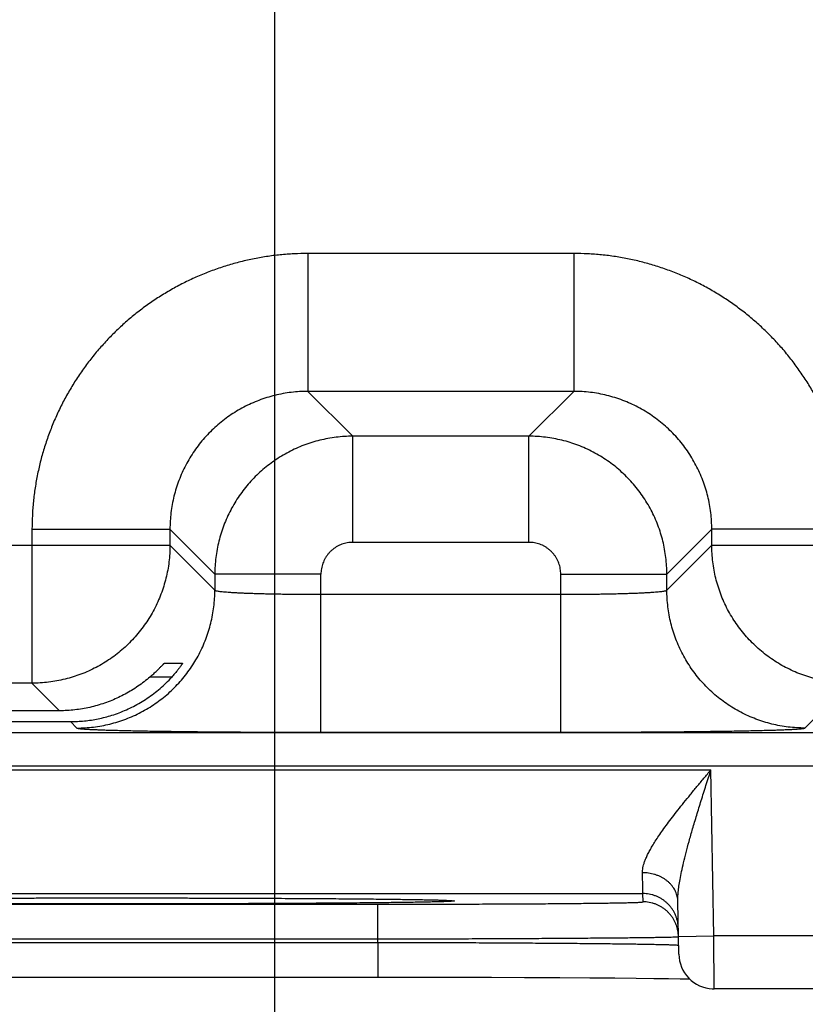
# Model space of a CAD drawing. Header units: inches. Extents: x 0 to 34, y 0 to 22.
# Tile 69 of 83: x 23.195 to 23.639, y 14.358 to 14.914. Entities that reach past the tile are written whole.
import ezdxf

# ---------------------------------------------------------------- set-up
doc = ezdxf.new("R2010")
doc.units = ezdxf.units.IN
doc.header["$LTSCALE"] = 1.87
doc.header["$MEASUREMENT"] = 0
doc.layers.get('0').update_dxf_attribs({"linetype": 'CONTINUOUS'})
doc.layers.add('DIMENSIONS', color=7, linetype='CONTINUOUS')
doc.styles.get("Standard").update_dxf_attribs({"font": 'txt', "width": 0.8})
doc.dimstyles.new('DIMSTYLE_1', dxfattribs={"dimtxt": 0.125, "dimasz": 0.18, "dimexe": 0.18, "dimexo": 0.0625, "dimgap": 0.09, "dimtad": 0, "dimtih": 1, "dimtoh": 1, "dimdec": 3, "dimzin": 4, "dimdsep": 46, "dimtxsty": 'STANDARD', "dimblk": '_FILLED', "dimblk1": '_FILLED', "dimblk2": '_FILLED', "dimcen": 0.09, "dimadec": 0, "dimazin": 0, "dimtp": 0.01, "dimtm": 0.01, "dimtfac": 1, "dimtdec": 3, "dimtofl": 0, "dimtmove": 0, "dimatfit": 3, "dimldrblk": '_FILLED', "dimfxl": 1, "dimtolj": 1, "dimtzin": 4, "dimarcsym": 0})

# ---------------------------------------------------------------- blocks, each defined once
blk = doc.blocks.new('_FILLED')
at = {"color": 0, "linetype": 'BYBLOCK'}
blk.add_solid([(0, 0), (-1, 0.1736), (-1, -0.1736)], dxfattribs=at)
blk = doc.blocks.new('*D6')
at = {"layer": 'DIMENSIONS', "color": 2, "linetype": 'CONTINUOUS'}
for p, q in [((22.40895, 15.18404), (22.40895, 12.74097)), ((23.33895, 15.18404), (23.33895, 12.74097)), ((22.40895, 12.86597), (22.04895, 12.86597)), ((23.33895, 12.86597), (23.9404, 12.86597))]:
    blk.add_line(p, q, dxfattribs=at)
at = {"layer": 'DIMENSIONS', "color": 2, "linetype": 'CONTINUOUS', "xscale": 0.18, "yscale": 0.18, "zscale": 0.18}
blk.add_blockref('_FILLED', (22.40895, 12.86597), dxfattribs=at)
at = {"layer": 'DIMENSIONS', "color": 2, "linetype": 'CONTINUOUS', "xscale": 0.18, "yscale": 0.18, "zscale": 0.18, "rotation": 180}
blk.add_blockref('_FILLED', (23.33895, 12.86597), dxfattribs=at)
at = {"layer": 'DIMENSIONS', "color": 2, "linetype": 'CONTINUOUS', "width": 0.8}
for s, p in [('[', (24.8279, 12.80347)), (']', (25.4279, 12.80347)), ('3x ', (24.0029, 12.80347)), ('.930', (24.3029, 12.80347)), ('23.62', (24.9279, 12.80347))]:
    blk.add_text(s, height=0.125, dxfattribs=at).set_placement(p)
blk = doc.blocks.new('*D7')
at = {"layer": 'DIMENSIONS', "color": 2, "linetype": 'CONTINUOUS'}
for p, q in [((23.40145, 15.24654), (24.87495, 15.24654)), ((24.74995, 15.24654), (24.74995, 14.80642)), ((24.74995, 14.3663), (24.74995, 14.80642)), ((24.74995, 14.80642), (24.74995, 14.14935)), ((24.03418, 14.3663), (24.87495, 14.3663)), ((24.74995, 14.14935), (24.98013, 14.14935))]:
    blk.add_line(p, q, dxfattribs=at)
at = {"layer": 'DIMENSIONS', "color": 2, "linetype": 'CONTINUOUS', "xscale": 0.18, "yscale": 0.18, "zscale": 0.18}
for p, rotation in [((24.74995, 15.24654), 90), ((24.74995, 14.3663), 270)]:
    blk.add_blockref('_FILLED', p, dxfattribs=dict(at, rotation=rotation))
at = {"layer": 'DIMENSIONS', "color": 2, "linetype": 'CONTINUOUS', "width": 0.8}
for s, p in [('[', (25.56763, 14.08685)), (']', (26.16763, 14.08685)), ('.880', (25.04263, 14.08685)), ('22.36', (25.66763, 14.08685))]:
    blk.add_text(s, height=0.125, dxfattribs=at).set_placement(p)
blk = doc.blocks.new('*D8')
at = {"layer": 'DIMENSIONS', "color": 2, "linetype": 'CONTINUOUS'}
for p, q in [((23.33895, 15.18404), (23.33895, 13.49097)), ((23.99995, 14.33486), (23.99995, 13.49097)), ((23.33895, 13.61597), (22.97895, 13.61597)), ((23.99995, 13.61597), (24.54003, 13.61597))]:
    blk.add_line(p, q, dxfattribs=at)
at = {"layer": 'DIMENSIONS', "color": 2, "linetype": 'CONTINUOUS', "xscale": 0.18, "yscale": 0.18, "zscale": 0.18}
blk.add_blockref('_FILLED', (23.33895, 13.61597), dxfattribs=at)
at = {"layer": 'DIMENSIONS', "color": 2, "linetype": 'CONTINUOUS', "xscale": 0.18, "yscale": 0.18, "zscale": 0.18, "rotation": 180}
blk.add_blockref('_FILLED', (23.99995, 13.61597), dxfattribs=at)
at = {"layer": 'DIMENSIONS', "color": 2, "linetype": 'CONTINUOUS', "width": 0.8}
for s, p in [('[', (25.12753, 13.55347)), (']', (25.72753, 13.55347)), ('.661', (24.60253, 13.55347)), ('16.79', (25.22753, 13.55347))]:
    blk.add_text(s, height=0.125, dxfattribs=at).set_placement(p)
blk = doc.blocks.new('*D9')
at = {"layer": 'DIMENSIONS', "color": 2, "linetype": 'CONTINUOUS'}
for p, q in [((23.47687, 16.40154), (25.62495, 16.40154)), ((25.49995, 16.40154), (25.49995, 15.64254)), ((25.49995, 14.3663), (25.49995, 15.39254)), ((24.04951, 14.3663), (25.62495, 14.3663))]:
    blk.add_line(p, q, dxfattribs=at)
at = {"layer": 'DIMENSIONS', "color": 2, "linetype": 'CONTINUOUS', "xscale": 0.18, "yscale": 0.18, "zscale": 0.18}
for p, rotation in [((25.49995, 16.40154), 90), ((25.49995, 14.3663), 270)]:
    blk.add_blockref('_FILLED', p, dxfattribs=dict(at, rotation=rotation))
at = {"layer": 'DIMENSIONS', "color": 2, "linetype": 'CONTINUOUS', "width": 0.8}
for s, p in [('[', (25.51245, 15.45504)), (']', (26.01245, 15.45504)), ('2.035', (24.88745, 15.45504)), ('51.7', (25.61245, 15.45504))]:
    blk.add_text(s, height=0.125, dxfattribs=at).set_placement(p)

msp = doc.modelspace()

# ---------------------------------------------------------------- linework, layer by layer
at = {"color": 7, "linetype": 'CONTINUOUS'}
for p, q in [((23.50811, 14.78217), (23.3578, 14.78217)), ((23.3578, 14.78217), (23.3578, 14.70418)), ((23.50811, 14.78217), (23.50811, 14.70418)), ((23.50811, 14.70418), (23.3578, 14.70418)), ((23.3578, 14.70418), (23.38317, 14.67881)), ((23.50811, 14.70418), (23.48274, 14.67881)), ((23.48274, 14.67881), (23.38317, 14.67881)), ((23.38317, 14.61882), (23.38317, 14.67881)), ((23.48274, 14.61882), (23.48274, 14.67881)), ((23.20182, 14.6262), (23.27981, 14.6262)), ((23.20182, 14.6262), (23.20182, 14.53918)), ((23.27981, 14.6262), (23.30518, 14.60083)), ((23.27981, 14.6262), (23.27981, 14.61717)), ((23.5861, 14.6262), (23.56073, 14.60083)), ((23.66409, 14.6262), (23.5861, 14.6262)), ((23.5861, 14.61717), (23.5861, 14.6262)), ((22.6561, 14.61717), (23.27981, 14.61717)), ((23.27981, 14.61717), (23.30518, 14.5918)), ((23.48274, 14.61882), (23.38317, 14.61882)), ((23.56073, 14.5918), (23.5861, 14.61717)), ((23.5861, 14.61717), (23.74581, 14.61717)), ((23.36517, 14.60083), (23.30518, 14.60083)), ((23.30518, 14.60083), (23.30518, 14.5918)), ((23.36517, 14.51145), (23.36517, 14.60083)), ((23.50074, 14.60083), (23.56073, 14.60083)), ((23.50074, 14.51145), (23.50074, 14.60083)), ((23.56073, 14.5918), (23.56073, 14.60083)), ((23.36517, 14.58944), (23.50074, 14.58944)), ((23.27656, 14.55041), (23.28686, 14.55041)), ((23.20182, 14.53918), (22.73409, 14.53918)), ((23.20182, 14.53918), (23.21742, 14.52358)), ((23.28088, 14.54267), (23.26851, 14.54267)), ((23.63872, 14.51381), (23.66409, 14.53918)), ((23.22354, 14.51747), (23.22719, 14.51381)), ((20.02527, 14.51137), (23.69564, 14.51137)), ((23.36517, 14.51145), (23.50074, 14.51145)), ((20.02527, 14.49237), (23.69564, 14.49237)), ((22.90828, 14.4902), (23.58563, 14.4902)), ((23.58727, 14.3963), (23.58563, 14.4902)), ((22.94672, 14.4202), (23.54719, 14.4202)), ((23.18791, 14.41767), (23.20942, 14.41771)), ((23.20942, 14.41771), (23.23398, 14.41774)), ((23.23398, 14.41774), (23.25368, 14.41775)), ((23.25368, 14.41775), (23.27444, 14.41773)), ((23.27444, 14.41773), (23.29953, 14.41768)), ((23.29953, 14.41768), (23.32177, 14.41762)), ((23.32177, 14.41762), (23.34142, 14.41753)), ((23.34142, 14.41753), (23.35855, 14.41744)), ((23.35855, 14.41744), (23.37327, 14.41734)), ((23.37327, 14.41734), (23.38862, 14.41721)), ((23.38862, 14.41721), (23.4011, 14.41708)), ((23.4011, 14.41708), (23.41124, 14.41695)), ((23.41124, 14.41695), (23.4194, 14.41682)), ((23.4194, 14.41682), (23.42584, 14.4167)), ((23.42584, 14.4167), (23.42986, 14.41661)), ((23.42986, 14.41661), (23.43294, 14.41652)), ((23.43294, 14.41652), (23.43468, 14.41646)), ((23.43468, 14.41646), (23.43601, 14.41641)), ((23.43601, 14.41641), (23.43672, 14.41638)), ((23.43672, 14.41638), (23.43729, 14.41635)), ((23.43729, 14.41635), (23.43774, 14.41633)), ((23.54727, 14.41552), (23.54719, 14.4202)), ((23.56744, 14.38595), (23.56693, 14.41571)), ((23.09659, 14.41421), (23.39732, 14.41421)), ((23.39732, 14.39456), (23.39732, 14.41421)), ((23.09659, 14.39456), (23.39732, 14.39456)), ((23.39735, 14.39263), (23.39732, 14.39456)), ((23.56727, 14.39595), (23.58727, 14.3963)), ((23.87097, 14.3963), (23.58727, 14.3963)), ((23.09655, 14.39263), (23.39735, 14.39263)), ((23.39735, 14.39263), (23.39735, 14.37298)), ((23.09655, 14.37298), (23.41667, 14.37297)), ((23.41667, 14.37297), (23.44056, 14.37294)), ((23.44056, 14.37294), (23.46163, 14.37288)), ((23.46163, 14.37288), (23.48017, 14.37282)), ((23.48017, 14.37282), (23.50018, 14.37272)), ((23.50018, 14.37272), (23.51711, 14.37261)), ((23.51711, 14.37261), (23.53138, 14.3725)), ((23.53138, 14.3725), (23.54337, 14.37238)), ((23.54337, 14.37238), (23.55337, 14.37227)), ((23.55337, 14.37227), (23.5616, 14.37216)), ((23.5616, 14.37216), (23.56826, 14.37205)), ((23.56826, 14.37205), (23.57355, 14.37194)), ((23.87097, 14.3663), (23.58744, 14.3663))]:
    msp.add_line(p, q, dxfattribs=at)
for points in [[(23.43774, 14.41633), (23.43807, 14.41631), (23.4382, 14.4163), (23.4383, 14.41629), (23.43837, 14.41628), (23.43842, 14.41628), (23.43842, 14.41628)], [(23.56744, 14.38595), (23.56757, 14.38408), (23.56786, 14.38223), (23.56833, 14.38041), (23.56896, 14.37865), (23.56976, 14.37695), (23.57072, 14.37534), (23.57182, 14.37382), (23.57306, 14.37241), (23.57442, 14.37112), (23.5759, 14.36997), (23.57748, 14.36896), (23.57915, 14.3681), (23.58089, 14.36741), (23.58269, 14.36688), (23.58454, 14.36652), (23.5864, 14.36633), (23.58744, 14.3663)]]:
    msp.add_lwpolyline(points, dxfattribs=at)
for points, knots in [([(23.3578, 14.78217), (23.35519, 14.78217), (23.34995, 14.78204), (23.34211, 14.78145), (23.33428, 14.78046), (23.3265, 14.77907), (23.31878, 14.77728), (23.31116, 14.77511), (23.30367, 14.77255), (23.29632, 14.76962), (23.28912, 14.76632), (23.28211, 14.76266), (23.27529, 14.75865), (23.26868, 14.75429), (23.2623, 14.74961), (23.25617, 14.74461), (23.2503, 14.73931), (23.2447, 14.73371), (23.2394, 14.72784), (23.23439, 14.72171), (23.22971, 14.71532), (23.22536, 14.70872), (23.22135, 14.7019), (23.21768, 14.69489), (23.21438, 14.68769), (23.21145, 14.68034), (23.20889, 14.67284), (23.20671, 14.66522), (23.20493, 14.65751), (23.20354, 14.64972), (23.20255, 14.64189), (23.20195, 14.63404), (23.20182, 14.62881), (23.20182, 14.6262)], [0, 0, 0, 0, 0.031979, 0.064086, 0.096291, 0.128566, 0.160883, 0.193216, 0.225536, 0.257829, 0.290105, 0.322378, 0.354659, 0.386949, 0.419243, 0.451534, 0.483821, 0.516107, 0.548394, 0.580687, 0.612982, 0.645273, 0.677553, 0.709824, 0.7421, 0.774397, 0.806726, 0.839071, 0.871402, 0.903689, 0.935904, 0.968018, 1, 1, 1, 1]), ([(23.66409, 14.6262), (23.66409, 14.62881), (23.66395, 14.63404), (23.66336, 14.64189), (23.66237, 14.64971), (23.66098, 14.6575), (23.6592, 14.66521), (23.65702, 14.67283), (23.65446, 14.68033), (23.65153, 14.68768), (23.64823, 14.69487), (23.64457, 14.70188), (23.64056, 14.7087), (23.63621, 14.71531), (23.63152, 14.72169), (23.62653, 14.72783), (23.62122, 14.7337), (23.61562, 14.73929), (23.60975, 14.7446), (23.60362, 14.7496), (23.59724, 14.75428), (23.59063, 14.75864), (23.58381, 14.76265), (23.5768, 14.76631), (23.56961, 14.76961), (23.56226, 14.77254), (23.55476, 14.7751), (23.54714, 14.77728), (23.53942, 14.77907), (23.53163, 14.78046), (23.5238, 14.78145), (23.51596, 14.78204), (23.51072, 14.78217), (23.50811, 14.78217)], [0, 0, 0, 0, 0.031979, 0.064086, 0.096291, 0.128566, 0.160883, 0.193216, 0.225536, 0.257829, 0.290105, 0.322378, 0.354659, 0.386949, 0.419243, 0.451534, 0.483821, 0.516107, 0.548394, 0.580687, 0.612982, 0.645273, 0.677553, 0.709824, 0.7421, 0.774397, 0.806726, 0.839071, 0.871402, 0.903689, 0.935904, 0.968018, 1, 1, 1, 1]), ([(23.3578, 14.70418), (23.35623, 14.70418), (23.35308, 14.70409), (23.34838, 14.70366), (23.34372, 14.70296), (23.3391, 14.70197), (23.33456, 14.7007), (23.3301, 14.69916), (23.32575, 14.69736), (23.32151, 14.69529), (23.31741, 14.69298), (23.31346, 14.69043), (23.30966, 14.68764), (23.30605, 14.68462), (23.30262, 14.6814), (23.29939, 14.67797), (23.29637, 14.67435), (23.29358, 14.67056), (23.29102, 14.6666), (23.2887, 14.66249), (23.28664, 14.65825), (23.28483, 14.65389), (23.2833, 14.64944), (23.28203, 14.64489), (23.28104, 14.64028), (23.28033, 14.63561), (23.2799, 14.63091), (23.27981, 14.62777), (23.27981, 14.6262)], [0, 0, 0, 0, 0.038497, 0.077002, 0.115502, 0.153996, 0.19248, 0.230953, 0.26941, 0.30785, 0.346268, 0.384669, 0.423062, 0.461457, 0.499861, 0.538279, 0.576713, 0.615163, 0.653624, 0.692091, 0.730564, 0.769041, 0.807523, 0.846009, 0.884498, 0.922993, 0.961494, 1, 1, 1, 1]), ([(23.5861, 14.6262), (23.5861, 14.62777), (23.586, 14.63091), (23.58558, 14.63561), (23.58487, 14.64028), (23.58388, 14.64489), (23.58261, 14.64944), (23.58108, 14.65389), (23.57927, 14.65825), (23.57721, 14.66248), (23.5749, 14.66659), (23.57234, 14.67054), (23.56955, 14.67433), (23.56654, 14.67795), (23.56331, 14.68137), (23.55988, 14.6846), (23.55627, 14.68762), (23.55247, 14.69041), (23.54851, 14.69297), (23.54441, 14.69529), (23.54017, 14.69736), (23.53581, 14.69916), (23.53135, 14.7007), (23.52681, 14.70197), (23.52219, 14.70296), (23.51753, 14.70366), (23.51283, 14.70409), (23.50968, 14.70418), (23.50811, 14.70418)], [0, 0, 0, 0, 0.038497, 0.077002, 0.115502, 0.153996, 0.19248, 0.230953, 0.26941, 0.30785, 0.346268, 0.384669, 0.423062, 0.461457, 0.499861, 0.538279, 0.576713, 0.615163, 0.653624, 0.692091, 0.730564, 0.769041, 0.807523, 0.846009, 0.884498, 0.922993, 0.961494, 1, 1, 1, 1]), ([(23.38317, 14.67881), (23.3816, 14.67881), (23.37846, 14.67872), (23.37376, 14.67829), (23.3691, 14.67758), (23.36449, 14.67659), (23.35994, 14.67532), (23.35549, 14.67378), (23.35114, 14.67198), (23.3469, 14.66991), (23.3428, 14.6676), (23.33885, 14.66504), (23.33506, 14.66225), (23.33144, 14.65924), (23.32801, 14.65602), (23.32478, 14.65259), (23.32176, 14.64897), (23.31897, 14.64517), (23.31641, 14.64122), (23.31409, 14.63711), (23.31202, 14.63287), (23.31022, 14.62851), (23.30868, 14.62406), (23.30741, 14.61951), (23.30642, 14.6149), (23.3057, 14.61024), (23.30528, 14.60554), (23.30518, 14.6024), (23.30518, 14.60083)], [0, 0, 0, 0, 0.038467, 0.07695, 0.115437, 0.153919, 0.192395, 0.230861, 0.269314, 0.307752, 0.346177, 0.384588, 0.422991, 0.461394, 0.499807, 0.538238, 0.576686, 0.615147, 0.653618, 0.692097, 0.730582, 0.76907, 0.807559, 0.846048, 0.884537, 0.923027, 0.961517, 1, 1, 1, 1]), ([(23.56073, 14.60083), (23.56073, 14.6024), (23.56063, 14.60554), (23.56021, 14.61024), (23.55949, 14.6149), (23.5585, 14.61951), (23.55724, 14.62405), (23.5557, 14.62851), (23.55389, 14.63286), (23.55183, 14.63709), (23.54951, 14.64119), (23.54696, 14.64515), (23.54417, 14.64894), (23.54116, 14.65255), (23.53793, 14.65598), (23.5345, 14.65921), (23.53088, 14.66223), (23.52709, 14.66503), (23.52313, 14.66759), (23.51902, 14.66991), (23.51479, 14.67197), (23.51043, 14.67378), (23.50597, 14.67532), (23.50143, 14.67659), (23.49682, 14.67758), (23.49215, 14.67829), (23.48746, 14.67872), (23.48431, 14.67881), (23.48274, 14.67881)], [0, 0, 0, 0, 0.038467, 0.07695, 0.115437, 0.153919, 0.192395, 0.230861, 0.269314, 0.307752, 0.346177, 0.384588, 0.422991, 0.461394, 0.499807, 0.538238, 0.576686, 0.615147, 0.653618, 0.692097, 0.730582, 0.76907, 0.807559, 0.846048, 0.884537, 0.923027, 0.961517, 1, 1, 1, 1]), ([(23.27981, 14.61717), (23.27981, 14.6156), (23.27971, 14.61246), (23.27929, 14.60777), (23.27858, 14.60311), (23.27759, 14.5985), (23.27632, 14.59396), (23.27478, 14.5895), (23.27297, 14.58515), (23.27091, 14.58091), (23.26859, 14.5768), (23.26603, 14.57285), (23.26324, 14.56905), (23.26022, 14.56543), (23.25699, 14.562), (23.25356, 14.55877), (23.24994, 14.55575), (23.24614, 14.55295), (23.24218, 14.55039), (23.23807, 14.54808), (23.23384, 14.54602), (23.22948, 14.54421), (23.22503, 14.54267), (23.22049, 14.54141), (23.21588, 14.54042), (23.21122, 14.53971), (23.20653, 14.53928), (23.20339, 14.53918), (23.20182, 14.53918)], [0, 0, 0, 0, 0.038462, 0.076924, 0.115388, 0.153851, 0.192316, 0.230781, 0.269247, 0.307713, 0.346179, 0.384646, 0.423113, 0.46158, 0.500047, 0.538514, 0.576981, 0.615448, 0.653913, 0.692381, 0.730846, 0.76931, 0.807772, 0.846237, 0.884705, 0.923155, 0.961583, 1, 1, 1, 1]), ([(23.38317, 14.61882), (23.38265, 14.61882), (23.38161, 14.61878), (23.38006, 14.61858), (23.37852, 14.61824), (23.37702, 14.61777), (23.37556, 14.61716), (23.37417, 14.61644), (23.37284, 14.61559), (23.37159, 14.61463), (23.37043, 14.61357), (23.36936, 14.61241), (23.36841, 14.61116), (23.36756, 14.60983), (23.36683, 14.60844), (23.36623, 14.60698), (23.36576, 14.60548), (23.36542, 14.60394), (23.36522, 14.60239), (23.36517, 14.60134), (23.36517, 14.60083)], [0, 0, 0, 0, 0.055001, 0.110383, 0.166, 0.221714, 0.277394, 0.333007, 0.38861, 0.444244, 0.499901, 0.555564, 0.611212, 0.666826, 0.722451, 0.778158, 0.833908, 0.889563, 0.944976, 1, 1, 1, 1]), ([(23.50074, 14.60083), (23.50074, 14.60134), (23.50069, 14.60239), (23.50049, 14.60394), (23.50015, 14.60547), (23.49968, 14.60698), (23.49908, 14.60843), (23.49835, 14.60983), (23.49751, 14.61116), (23.49655, 14.61241), (23.49549, 14.61357), (23.49432, 14.61463), (23.49307, 14.61559), (23.49175, 14.61644), (23.49035, 14.61716), (23.48889, 14.61776), (23.48739, 14.61824), (23.48585, 14.61858), (23.4843, 14.61878), (23.48326, 14.61882), (23.48274, 14.61882)], [0, 0, 0, 0, 0.055001, 0.110383, 0.166, 0.221714, 0.277394, 0.333007, 0.38861, 0.444244, 0.499901, 0.555564, 0.611212, 0.666826, 0.722451, 0.778158, 0.833908, 0.889563, 0.944976, 1, 1, 1, 1]), ([(23.66409, 14.53918), (23.66252, 14.53918), (23.65938, 14.53928), (23.65468, 14.53971), (23.65002, 14.54042), (23.64541, 14.54141), (23.64087, 14.54268), (23.63642, 14.54421), (23.63206, 14.54602), (23.62782, 14.54808), (23.62372, 14.5504), (23.61976, 14.55296), (23.61596, 14.55576), (23.61234, 14.55877), (23.60891, 14.56201), (23.60568, 14.56544), (23.60266, 14.56906), (23.59987, 14.57286), (23.59731, 14.57681), (23.59499, 14.58092), (23.59293, 14.58516), (23.59113, 14.58951), (23.58959, 14.59397), (23.58832, 14.59851), (23.58733, 14.60312), (23.58662, 14.60778), (23.58619, 14.61247), (23.5861, 14.6156), (23.5861, 14.61717)], [0, 0, 0, 0, 0.038462, 0.076924, 0.115388, 0.153851, 0.192316, 0.230781, 0.269247, 0.307713, 0.346179, 0.384646, 0.423113, 0.46158, 0.500047, 0.538514, 0.576981, 0.615448, 0.653913, 0.692381, 0.730846, 0.76931, 0.807772, 0.846237, 0.884705, 0.923155, 0.961583, 1, 1, 1, 1]), ([(23.22719, 14.51381), (23.22876, 14.51382), (23.2319, 14.51391), (23.2366, 14.51434), (23.24126, 14.51505), (23.24586, 14.51604), (23.2504, 14.51731), (23.25486, 14.51884), (23.25921, 14.52065), (23.26345, 14.52271), (23.26756, 14.52503), (23.27151, 14.52759), (23.27531, 14.53038), (23.27893, 14.5334), (23.28236, 14.53663), (23.28559, 14.54006), (23.28861, 14.54368), (23.29141, 14.54748), (23.29397, 14.55144), (23.29628, 14.55554), (23.29835, 14.55978), (23.30015, 14.56414), (23.30169, 14.56859), (23.30296, 14.57313), (23.30395, 14.57774), (23.30466, 14.5824), (23.30508, 14.58709), (23.30518, 14.59023), (23.30518, 14.5918)], [0, 0, 0, 0, 0.038458, 0.076918, 0.115377, 0.153838, 0.192299, 0.23076, 0.269223, 0.307685, 0.346148, 0.384612, 0.423075, 0.461539, 0.500003, 0.538466, 0.57693, 0.615393, 0.653856, 0.692319, 0.730781, 0.769243, 0.807704, 0.846165, 0.884624, 0.923084, 0.961542, 1, 1, 1, 1]), ([(23.30518, 14.5918), (23.30521, 14.59173), (23.30545, 14.5916), (23.30589, 14.59146), (23.30659, 14.59132), (23.30753, 14.59117), (23.30871, 14.59103), (23.31012, 14.59088), (23.31177, 14.59074), (23.31364, 14.59061), (23.31573, 14.59048), (23.31802, 14.59035), (23.32051, 14.59023), (23.32318, 14.59012), (23.32604, 14.59002), (23.32905, 14.58992), (23.33222, 14.58983), (23.33553, 14.58975), (23.33895, 14.58968), (23.34249, 14.58961), (23.34613, 14.58956), (23.34984, 14.58951), (23.35362, 14.58948), (23.35744, 14.58945), (23.3613, 14.58944), (23.36388, 14.58944), (23.36517, 14.58944)], [0, 0, 0, 0, 0.00413, 0.01195, 0.023749, 0.039557, 0.05934, 0.083031, 0.110538, 0.14175, 0.176541, 0.214766, 0.256267, 0.300872, 0.348394, 0.398635, 0.451384, 0.506421, 0.563518, 0.622436, 0.68293, 0.744744, 0.80762, 0.871299, 0.935517, 1, 1, 1, 1]), ([(23.50074, 14.58944), (23.50203, 14.58944), (23.50461, 14.58944), (23.50847, 14.58945), (23.51229, 14.58948), (23.51607, 14.58951), (23.51978, 14.58956), (23.52342, 14.58961), (23.52695, 14.58968), (23.53038, 14.58975), (23.53369, 14.58983), (23.53686, 14.58992), (23.53987, 14.59002), (23.54272, 14.59012), (23.5454, 14.59023), (23.54789, 14.59035), (23.55018, 14.59048), (23.55227, 14.59061), (23.55414, 14.59074), (23.55579, 14.59088), (23.5572, 14.59103), (23.55838, 14.59117), (23.55932, 14.59132), (23.56002, 14.59146), (23.56046, 14.5916), (23.5607, 14.59173), (23.56073, 14.5918)], [0, 0, 0, 0, 0.064483, 0.128701, 0.19238, 0.255256, 0.31707, 0.377564, 0.436482, 0.493579, 0.548616, 0.601365, 0.651606, 0.699128, 0.743733, 0.785234, 0.823459, 0.85825, 0.889462, 0.916969, 0.94066, 0.960443, 0.976251, 0.98805, 0.99587, 1, 1, 1, 1]), ([(23.63872, 14.51381), (23.63715, 14.51382), (23.63401, 14.51391), (23.62931, 14.51434), (23.62465, 14.51505), (23.62005, 14.51604), (23.61551, 14.51731), (23.61105, 14.51884), (23.6067, 14.52065), (23.60246, 14.52271), (23.59835, 14.52503), (23.5944, 14.52759), (23.5906, 14.53038), (23.58698, 14.5334), (23.58355, 14.53663), (23.58031, 14.54006), (23.5773, 14.54368), (23.5745, 14.54748), (23.57194, 14.55144), (23.56963, 14.55554), (23.56756, 14.55978), (23.56576, 14.56414), (23.56422, 14.56859), (23.56295, 14.57313), (23.56196, 14.57774), (23.56125, 14.5824), (23.56083, 14.58709), (23.56073, 14.59023), (23.56073, 14.5918)], [0, 0, 0, 0, 0.038458, 0.076918, 0.115377, 0.153838, 0.192299, 0.23076, 0.269223, 0.307685, 0.346148, 0.384612, 0.423075, 0.461539, 0.500003, 0.538466, 0.57693, 0.615393, 0.653856, 0.692319, 0.730781, 0.769243, 0.807704, 0.846165, 0.884624, 0.923084, 0.961542, 1, 1, 1, 1]), ([(23.26851, 14.54267), (23.26888, 14.54299), (23.26958, 14.54361), (23.27059, 14.54452), (23.27152, 14.54539), (23.27237, 14.5462), (23.27314, 14.54696), (23.27382, 14.54764), (23.27441, 14.54824), (23.27493, 14.54877), (23.27536, 14.54922), (23.27572, 14.54959), (23.276, 14.54989), (23.27623, 14.55011), (23.27639, 14.55027), (23.27649, 14.55036), (23.27654, 14.55041), (23.27656, 14.55041)], [0, 0, 0, 0, 0.129156, 0.251572, 0.365918, 0.471753, 0.568027, 0.654065, 0.730037, 0.7957, 0.851303, 0.897496, 0.934446, 0.962591, 0.98264, 0.994937, 1, 1, 1, 1]), ([(23.28686, 14.55041), (23.28687, 14.55041), (23.28684, 14.55033), (23.2868, 14.55027), (23.28669, 14.55008), (23.28654, 14.54985), (23.28634, 14.54953), (23.28607, 14.54914), (23.28575, 14.54867), (23.28536, 14.54813), (23.2849, 14.54752), (23.28439, 14.54684), (23.2838, 14.54609), (23.28316, 14.54529), (23.28245, 14.54445), (23.28169, 14.54357), (23.28115, 14.54297), (23.28088, 14.54267)], [0, 0, 0, 0, 0.003267, 0.0145, 0.034464, 0.063369, 0.101625, 0.14975, 0.207832, 0.275643, 0.353538, 0.441362, 0.538195, 0.643006, 0.755725, 0.87523, 1, 1, 1, 1]), ([(23.24695, 14.52103), (23.24835, 14.52147), (23.25112, 14.52243), (23.25521, 14.52411), (23.25922, 14.52604), (23.26314, 14.52821), (23.26697, 14.53062), (23.27068, 14.53328), (23.27425, 14.53618), (23.27767, 14.5393), (23.27983, 14.54153), (23.28088, 14.54267)], [0, 0, 0, 0, 0.107696, 0.216126, 0.325393, 0.435538, 0.546676, 0.658739, 0.77174, 0.885511, 1, 1, 1, 1]), ([(23.26851, 14.54267), (23.26743, 14.54174), (23.26521, 14.53993), (23.26175, 14.53741), (23.25819, 14.53509), (23.25453, 14.53299), (23.25079, 14.5311), (23.24824, 14.52997), (23.24695, 14.52945)], [0, 0, 0, 0, 0.169498, 0.337871, 0.505137, 0.671262, 0.836237, 1, 1, 1, 1]), ([(23.24695, 14.52945), (23.2456, 14.5289), (23.24288, 14.52787), (23.23873, 14.52656), (23.23453, 14.52548), (23.23029, 14.52465), (23.22602, 14.52404), (23.22173, 14.52368), (23.21886, 14.52359), (23.21742, 14.52358)], [0, 0, 0, 0, 0.144497, 0.288137, 0.431028, 0.573541, 0.715677, 0.857808, 1, 1, 1, 1]), ([(23.21742, 14.52358), (23.21454, 14.52357), (23.20879, 14.52356), (23.20022, 14.52352), (23.19178, 14.52347), (23.18347, 14.52342), (23.17531, 14.52336), (23.16734, 14.5233), (23.15956, 14.52323), (23.152, 14.52315), (23.14467, 14.52306), (23.1376, 14.52297), (23.1308, 14.52287), (23.12429, 14.52277), (23.11809, 14.52266), (23.1122, 14.52254), (23.10665, 14.52242), (23.10145, 14.5223), (23.09661, 14.52217), (23.09214, 14.52204), (23.08806, 14.5219), (23.08437, 14.52177), (23.08109, 14.52162), (23.07821, 14.52148), (23.07576, 14.52133), (23.07372, 14.52119), (23.07216, 14.52105), (23.07092, 14.52089), (23.07033, 14.52078), (23.0698, 14.52063), (23.06982, 14.52055), (23.06982, 14.52054)], [0, 0, 0, 0, 0.058634, 0.116682, 0.173929, 0.230186, 0.28543, 0.339491, 0.39217, 0.44336, 0.493009, 0.540931, 0.58696, 0.631071, 0.673144, 0.713021, 0.750607, 0.785876, 0.818696, 0.848953, 0.876623, 0.901639, 0.923908, 0.943372, 0.960023, 0.973799, 0.984658, 0.992597, 0.99762, 0.999819, 1, 1, 1, 1]), ([(23.22354, 14.51747), (23.22486, 14.51747), (23.2275, 14.51753), (23.23145, 14.51782), (23.23537, 14.51832), (23.23927, 14.51901), (23.24314, 14.51991), (23.24569, 14.52064), (23.24695, 14.52103)], [0, 0, 0, 0, 0.166723, 0.3331, 0.499371, 0.665779, 0.832571, 1, 1, 1, 1]), ([(23.06982, 14.52054), (23.06984, 14.52049), (23.07012, 14.52028), (23.07069, 14.52026), (23.07175, 14.52005), (23.07321, 14.51993), (23.07511, 14.51978), (23.07743, 14.51963), (23.08018, 14.51949), (23.08334, 14.51935), (23.08691, 14.51921), (23.09088, 14.51907), (23.09523, 14.51894), (23.09996, 14.51881), (23.10505, 14.51868), (23.1105, 14.51856), (23.11629, 14.51845), (23.1224, 14.51833), (23.12882, 14.51823), (23.13554, 14.51813), (23.14253, 14.51804), (23.14978, 14.51795), (23.15727, 14.51787), (23.16498, 14.51779), (23.1729, 14.51772), (23.18101, 14.51766), (23.18927, 14.51761), (23.19768, 14.51756), (23.20621, 14.51752), (23.21484, 14.51749), (23.22063, 14.51748), (23.22354, 14.51747)], [0, 0, 0, 0, 0.001242, 0.00523, 0.012018, 0.02161, 0.033994, 0.049163, 0.067066, 0.087638, 0.11087, 0.1367, 0.165033, 0.195799, 0.228974, 0.264443, 0.302074, 0.34184, 0.383645, 0.427335, 0.472789, 0.519982, 0.568752, 0.618917, 0.670422, 0.723167, 0.776956, 0.831622, 0.887144, 0.94334, 1, 1, 1, 1]), ([(23.22719, 14.51381), (23.22727, 14.51374), (23.22762, 14.51367), (23.22828, 14.51354), (23.22933, 14.51343), (23.23072, 14.51331), (23.23249, 14.51319), (23.23462, 14.51307), (23.23709, 14.51296), (23.23991, 14.51284), (23.24307, 14.51273), (23.24655, 14.51262), (23.25035, 14.51252), (23.25446, 14.51242), (23.25887, 14.51232), (23.26356, 14.51223), (23.26853, 14.51214), (23.27376, 14.51205), (23.27923, 14.51197), (23.28494, 14.5119), (23.29085, 14.51183), (23.29697, 14.51176), (23.30327, 14.5117), (23.30974, 14.51165), (23.31636, 14.5116), (23.32312, 14.51156), (23.32999, 14.51153), (23.33695, 14.5115), (23.34397, 14.51148), (23.35103, 14.51146), (23.3581, 14.51145), (23.36282, 14.51145), (23.36517, 14.51145)], [0, 0, 0, 0, 0.002378, 0.007308, 0.014869, 0.025071, 0.037905, 0.053342, 0.071326, 0.09179, 0.114676, 0.139929, 0.167486, 0.197283, 0.229249, 0.263298, 0.29933, 0.337242, 0.376933, 0.418289, 0.46119, 0.505519, 0.55118, 0.598071, 0.646089, 0.6951, 0.744934, 0.795408, 0.846337, 0.897536, 0.94882, 1, 1, 1, 1]), ([(23.50074, 14.51145), (23.50309, 14.51145), (23.50781, 14.51145), (23.51488, 14.51146), (23.52194, 14.51148), (23.52896, 14.5115), (23.53592, 14.51153), (23.54279, 14.51156), (23.54955, 14.5116), (23.55617, 14.51165), (23.56264, 14.5117), (23.56894, 14.51176), (23.57505, 14.51183), (23.58097, 14.5119), (23.58668, 14.51197), (23.59215, 14.51205), (23.59738, 14.51214), (23.60235, 14.51223), (23.60704, 14.51232), (23.61145, 14.51242), (23.61556, 14.51252), (23.61936, 14.51262), (23.62284, 14.51273), (23.62599, 14.51284), (23.62881, 14.51296), (23.63129, 14.51307), (23.63342, 14.51319), (23.63518, 14.51331), (23.63658, 14.51343), (23.63763, 14.51354), (23.63829, 14.51367), (23.63864, 14.51374), (23.63872, 14.51381)], [0, 0, 0, 0, 0.051179, 0.102463, 0.153662, 0.204591, 0.255065, 0.304899, 0.353911, 0.401928, 0.44882, 0.494481, 0.53881, 0.58171, 0.623067, 0.662757, 0.70067, 0.736701, 0.77075, 0.802717, 0.832514, 0.860071, 0.885324, 0.90821, 0.928674, 0.946658, 0.962095, 0.974929, 0.985131, 0.992692, 0.997622, 1, 1, 1, 1]), ([(23.54693, 14.43199), (23.54692, 14.43244), (23.54696, 14.43339), (23.54717, 14.43487), (23.54756, 14.43648), (23.54812, 14.43825), (23.54889, 14.44019), (23.54986, 14.44231), (23.55107, 14.44463), (23.55252, 14.44717), (23.55423, 14.44994), (23.55622, 14.45295), (23.55849, 14.45622), (23.56105, 14.45973), (23.5639, 14.4635), (23.56702, 14.46752), (23.5704, 14.47175), (23.574, 14.47618), (23.57777, 14.48076), (23.58167, 14.48545), (23.5843, 14.48861), (23.58563, 14.4902)], [0, 0, 0, 0, 0.019066, 0.040044, 0.063374, 0.089482, 0.118784, 0.15167, 0.188545, 0.22979, 0.275745, 0.326718, 0.382918, 0.444486, 0.511387, 0.583456, 0.660294, 0.741312, 0.825601, 0.91216, 1, 1, 1, 1]), ([(23.56693, 14.41571), (23.56691, 14.41654), (23.56694, 14.41833), (23.56715, 14.42123), (23.56755, 14.42457), (23.56817, 14.42842), (23.56903, 14.43285), (23.57017, 14.43789), (23.57159, 14.44359), (23.57331, 14.44997), (23.57533, 14.45703), (23.57763, 14.4647), (23.58015, 14.47288), (23.58285, 14.48144), (23.58469, 14.48725), (23.58563, 14.49019)], [0, 0, 0, 0, 0.032329, 0.069712, 0.113095, 0.163458, 0.221678, 0.288549, 0.364735, 0.450607, 0.546083, 0.650496, 0.762483, 0.879821, 1, 1, 1, 1]), ([(23.54719, 14.4202), (23.54719, 14.42025), (23.54719, 14.42043), (23.54718, 14.42082), (23.54717, 14.42144), (23.54715, 14.42229), (23.54712, 14.42337), (23.54709, 14.42468), (23.54706, 14.42621), (23.54702, 14.42795), (23.54698, 14.4299), (23.54694, 14.43127), (23.54693, 14.43199)], [0, 0, 0, 0, 0.012993, 0.045923, 0.098678, 0.171082, 0.26289, 0.373796, 0.503429, 0.651356, 0.817077, 1, 1, 1, 1]), ([(23.56693, 14.41571), (23.56692, 14.41619), (23.56685, 14.41715), (23.5666, 14.41858), (23.5662, 14.41998), (23.56566, 14.42134), (23.56498, 14.42266), (23.56417, 14.42393), (23.56322, 14.42513), (23.56215, 14.42626), (23.56097, 14.4273), (23.55969, 14.42826), (23.55831, 14.42912), (23.55685, 14.42988), (23.55531, 14.43053), (23.55371, 14.43107), (23.55206, 14.43148), (23.55037, 14.43178), (23.54866, 14.43196), (23.5475, 14.43199), (23.54693, 14.43199)], [0, 0, 0, 0, 0.0504, 0.100967, 0.151861, 0.203229, 0.255201, 0.307885, 0.361362, 0.415689, 0.470893, 0.526977, 0.583915, 0.64166, 0.700142, 0.759272, 0.818946, 0.879045, 0.939441, 1, 1, 1, 1]), ([(23.24695, 14.41437), (23.24387, 14.41437), (23.2377, 14.41437), (23.22844, 14.41437), (23.2192, 14.41438), (23.21, 14.4144), (23.20086, 14.41441), (23.19183, 14.41444), (23.18292, 14.41446), (23.17416, 14.41449), (23.16557, 14.41452), (23.15718, 14.41456), (23.149, 14.4146), (23.14104, 14.41464), (23.13333, 14.41469), (23.12589, 14.41474), (23.11872, 14.41479), (23.11186, 14.41484), (23.10532, 14.4149), (23.0991, 14.41496), (23.09324, 14.41503), (23.08773, 14.41509), (23.08259, 14.41516), (23.07784, 14.41523), (23.07349, 14.4153), (23.06954, 14.41538), (23.06601, 14.41545), (23.06289, 14.41553), (23.06022, 14.41561), (23.05796, 14.41568), (23.05619, 14.41578), (23.05476, 14.41579), (23.05401, 14.416), (23.0533, 14.41587), (23.0533, 14.41625), (23.05401, 14.41611), (23.05461, 14.41628), (23.05519, 14.41632), (23.05547, 14.41633)], [0, 0, 0, 0, 0.0472, 0.094486, 0.141713, 0.188727, 0.235384, 0.281542, 0.32706, 0.371802, 0.415649, 0.458512, 0.500302, 0.540932, 0.580309, 0.618338, 0.654922, 0.689967, 0.723394, 0.755129, 0.785098, 0.813228, 0.839458, 0.863726, 0.885974, 0.906145, 0.924197, 0.940091, 0.953785, 0.965246, 0.974453, 0.981386, 0.986028, 0.988379, 0.988796, 0.99114, 0.995774, 1, 1, 1, 1]), ([(23.05602, 14.41634), (23.05663, 14.41636), (23.05796, 14.41644), (23.06021, 14.41651), (23.06289, 14.41659), (23.066, 14.41666), (23.06953, 14.41674), (23.07348, 14.41681), (23.07783, 14.41688), (23.08258, 14.41695), (23.08772, 14.41702), (23.09322, 14.41709), (23.09909, 14.41715), (23.1053, 14.41721), (23.11184, 14.41727), (23.11871, 14.41732), (23.12587, 14.41738), (23.13331, 14.41743), (23.14102, 14.41747), (23.14897, 14.41752), (23.15716, 14.41756), (23.16555, 14.41759), (23.17414, 14.41762), (23.1829, 14.41765), (23.19181, 14.41768), (23.20085, 14.4177), (23.20998, 14.41772), (23.21919, 14.41773), (23.22691, 14.41774), (23.23156, 14.41774), (23.23313, 14.41774)], [0, 0, 0, 0, 0.010179, 0.022852, 0.037995, 0.055572, 0.075539, 0.097848, 0.122454, 0.149296, 0.178309, 0.209423, 0.242571, 0.277675, 0.314651, 0.353417, 0.393884, 0.435952, 0.479511, 0.524453, 0.570679, 0.618095, 0.666605, 0.716111, 0.766484, 0.817569, 0.869208, 0.921241, 0.973507, 1, 1, 1, 1]), ([(23.2345, 14.41774), (23.23557, 14.41774), (23.23754, 14.41775), (23.23952, 14.41775), (23.24043, 14.41775)], [0, 0, 0, 0, 0.540416, 1, 1, 1, 1]), ([(23.24695, 14.41775), (23.25004, 14.41775), (23.2544, 14.41775), (23.25876, 14.41774), (23.26003, 14.41774)], [0, 0, 0, 0, 0.707178, 1, 1, 1, 1]), ([(23.43843, 14.41633), (23.43871, 14.41632), (23.43929, 14.41628), (23.4399, 14.41611), (23.44061, 14.41625), (23.44061, 14.41587), (23.4399, 14.416), (23.43915, 14.41579), (23.43772, 14.41578), (23.43595, 14.41568), (23.4337, 14.41561), (23.43102, 14.41553), (23.42791, 14.41545), (23.42438, 14.41538), (23.42043, 14.4153), (23.41608, 14.41523), (23.41133, 14.41516), (23.40619, 14.41509), (23.40069, 14.41503), (23.39482, 14.41496), (23.38861, 14.4149), (23.38206, 14.41484), (23.3752, 14.41479), (23.36804, 14.41474), (23.3606, 14.41469), (23.35289, 14.41464), (23.34493, 14.4146), (23.33675, 14.41456), (23.32836, 14.41452), (23.31977, 14.41449), (23.31101, 14.41446), (23.3021, 14.41444), (23.29306, 14.41441), (23.28392, 14.4144), (23.27472, 14.41438), (23.26547, 14.41437), (23.25621, 14.41437), (23.25004, 14.41437), (23.24695, 14.41437)], [0, 0, 0, 0, 0.004248, 0.00889, 0.011241, 0.011658, 0.014002, 0.018635, 0.025562, 0.034762, 0.046217, 0.059904, 0.075792, 0.093839, 0.114005, 0.136245, 0.160507, 0.186731, 0.214854, 0.244816, 0.276545, 0.309968, 0.345007, 0.381585, 0.419609, 0.458981, 0.499603, 0.541386, 0.584244, 0.628091, 0.672838, 0.718369, 0.764544, 0.811219, 0.85825, 0.905493, 0.952793, 1, 1, 1, 1]), ([(23.26156, 14.41774), (23.26286, 14.41774), (23.26725, 14.41774), (23.27471, 14.41773), (23.28391, 14.41772), (23.29305, 14.4177), (23.30208, 14.41768), (23.31099, 14.41765), (23.31975, 14.41762), (23.32834, 14.41759), (23.33673, 14.41756), (23.34491, 14.41752), (23.35287, 14.41747), (23.36058, 14.41743), (23.36802, 14.41738), (23.37518, 14.41732), (23.38205, 14.41727), (23.38859, 14.41721), (23.3948, 14.41715), (23.40067, 14.41709), (23.40618, 14.41702), (23.41131, 14.41695), (23.41607, 14.41688), (23.42042, 14.41681), (23.42437, 14.41674), (23.4279, 14.41666), (23.43102, 14.41659), (23.43369, 14.41651), (23.43595, 14.41644), (23.43727, 14.41636), (23.43789, 14.41634)], [0, 0, 0, 0, 0.022192, 0.074669, 0.126911, 0.178756, 0.230046, 0.280626, 0.330342, 0.379064, 0.426693, 0.473131, 0.518278, 0.562033, 0.604291, 0.644942, 0.683883, 0.721027, 0.756291, 0.789591, 0.820849, 0.849995, 0.876962, 0.901683, 0.924097, 0.944157, 0.961817, 0.977034, 0.98977, 1, 1, 1, 1]), ([(23.39732, 14.41421), (23.39983, 14.41421), (23.40486, 14.41421), (23.41239, 14.41422), (23.41991, 14.41422), (23.42738, 14.41424), (23.43479, 14.41425), (23.4421, 14.41427), (23.4493, 14.41429), (23.45635, 14.41432), (23.46326, 14.41434), (23.46999, 14.41437), (23.47654, 14.41441), (23.48289, 14.41444), (23.48902, 14.41448), (23.49491, 14.41452), (23.50055, 14.41457), (23.50592, 14.41462), (23.51102, 14.41466), (23.51582, 14.41472), (23.52031, 14.41477), (23.5245, 14.41482), (23.52835, 14.41488), (23.53186, 14.41494), (23.53503, 14.415), (23.53785, 14.41506), (23.5403, 14.41512), (23.54239, 14.41519), (23.54411, 14.41524), (23.54541, 14.41532), (23.54644, 14.41535), (23.54688, 14.41546), (23.54728, 14.41545), (23.54727, 14.41552)], [0, 0, 0, 0, 0.050235, 0.100529, 0.150706, 0.200594, 0.250025, 0.298833, 0.346856, 0.393956, 0.440029, 0.48497, 0.528674, 0.57103, 0.611922, 0.651235, 0.688866, 0.724724, 0.758722, 0.790771, 0.820786, 0.848689, 0.874402, 0.897856, 0.919004, 0.9378, 0.954195, 0.968133, 0.979573, 0.988484, 0.994847, 0.998666, 1, 1, 1, 1]), ([(23.56719, 14.40055), (23.56718, 14.40112), (23.56711, 14.40227), (23.56686, 14.40398), (23.56646, 14.40566), (23.56592, 14.4073), (23.56523, 14.40889), (23.56442, 14.41041), (23.56347, 14.41186), (23.56241, 14.41322), (23.56123, 14.41448), (23.55995, 14.41564), (23.55857, 14.41668), (23.5571, 14.4176), (23.55557, 14.41839), (23.55397, 14.41904), (23.55232, 14.41956), (23.55063, 14.41993), (23.54892, 14.42015), (23.54777, 14.4202), (23.54719, 14.4202)], [0, 0, 0, 0, 0.055556, 0.111111, 0.166667, 0.222223, 0.277779, 0.333334, 0.38889, 0.444445, 0.500001, 0.555556, 0.611112, 0.666667, 0.722223, 0.777778, 0.833334, 0.888889, 0.944445, 1, 1, 1, 1]), ([(23.56666, 14.40042), (23.56662, 14.40061), (23.56642, 14.40135), (23.566, 14.40262), (23.56532, 14.40421), (23.5645, 14.40573), (23.56355, 14.40718), (23.56249, 14.40854), (23.56131, 14.4098), (23.56003, 14.41096), (23.55865, 14.412), (23.55719, 14.41292), (23.55565, 14.41371), (23.55405, 14.41436), (23.5524, 14.41488), (23.55071, 14.41525), (23.549, 14.41547), (23.54785, 14.41552), (23.54727, 14.41552)], [0, 0, 0, 0, 0.021655, 0.086877, 0.152099, 0.217321, 0.282543, 0.347765, 0.412988, 0.478211, 0.543434, 0.608657, 0.673881, 0.739104, 0.804328, 0.869552, 0.934776, 1, 1, 1, 1]), ([(23.56727, 14.39595), (23.56726, 14.3965), (23.56719, 14.39762), (23.56697, 14.39911), (23.56676, 14.40005), (23.56666, 14.40042)], [0, 0, 0, 0, 0.363067, 0.744925, 1, 1, 1, 1]), ([(23.39732, 14.39456), (23.4001, 14.39457), (23.40566, 14.39458), (23.41398, 14.3946), (23.42226, 14.39462), (23.43047, 14.39465), (23.43861, 14.39467), (23.44665, 14.3947), (23.45456, 14.39473), (23.46234, 14.39477), (23.46996, 14.3948), (23.4774, 14.39484), (23.48465, 14.39488), (23.49169, 14.39491), (23.49849, 14.39496), (23.50506, 14.395), (23.51136, 14.39504), (23.5174, 14.39509), (23.52314, 14.39513), (23.52858, 14.39518), (23.5337, 14.39523), (23.5385, 14.39527), (23.54296, 14.39532), (23.54707, 14.39537), (23.55082, 14.39542), (23.5542, 14.39547), (23.5572, 14.39552), (23.55982, 14.39557), (23.56204, 14.39562), (23.56388, 14.39566), (23.56527, 14.39573), (23.56638, 14.39573), (23.56679, 14.39584), (23.56707, 14.39582)], [0, 0, 0, 0, 0.049166, 0.098215, 0.147022, 0.195466, 0.243431, 0.290803, 0.33747, 0.38332, 0.428241, 0.472121, 0.514854, 0.556339, 0.596478, 0.63518, 0.672353, 0.707911, 0.741768, 0.773843, 0.804059, 0.832346, 0.858634, 0.88286, 0.904965, 0.924894, 0.942595, 0.958026, 0.971147, 0.981929, 0.990344, 0.996372, 1, 1, 1, 1]), ([(23.58744, 14.3663), (23.58744, 14.36628), (23.58744, 14.3665), (23.58744, 14.36661), (23.58744, 14.36709), (23.58743, 14.36762), (23.58743, 14.36836), (23.58742, 14.36925), (23.58742, 14.37029), (23.58741, 14.37148), (23.5874, 14.37281), (23.5874, 14.37427), (23.58739, 14.37586), (23.58738, 14.37756), (23.58737, 14.37937), (23.58735, 14.38127), (23.58734, 14.38326), (23.58733, 14.38533), (23.58732, 14.38745), (23.58731, 14.38962), (23.58729, 14.39183), (23.58728, 14.39406), (23.58727, 14.39555), (23.58727, 14.3963)], [0, 0, 0, 0, 0.002135, 0.009961, 0.023392, 0.042352, 0.066735, 0.096404, 0.131191, 0.170898, 0.215298, 0.26414, 0.31715, 0.374029, 0.434451, 0.498072, 0.564529, 0.633427, 0.704359, 0.776905, 0.850646, 0.925154, 1, 1, 1, 1]), ([(23.39735, 14.39263), (23.40014, 14.39263), (23.4057, 14.39261), (23.41402, 14.39259), (23.4223, 14.39257), (23.43052, 14.39254), (23.43866, 14.39251), (23.44669, 14.39248), (23.45461, 14.39244), (23.46239, 14.3924), (23.47001, 14.39236), (23.47746, 14.39231), (23.48471, 14.39227), (23.49175, 14.39222), (23.49856, 14.39217), (23.50512, 14.39212), (23.51143, 14.39206), (23.51746, 14.392), (23.5232, 14.39195), (23.52864, 14.39189), (23.53377, 14.39183), (23.53857, 14.39176), (23.54303, 14.3917), (23.54714, 14.39164), (23.55089, 14.39157), (23.55427, 14.39151), (23.55727, 14.39144), (23.55989, 14.39138), (23.56212, 14.39131), (23.56396, 14.39125), (23.56535, 14.39117), (23.56645, 14.39115), (23.56688, 14.39104), (23.56715, 14.39104)], [0, 0, 0, 0, 0.049158, 0.098201, 0.147005, 0.19545, 0.243419, 0.290796, 0.337466, 0.383314, 0.42823, 0.472105, 0.514833, 0.556314, 0.596449, 0.635144, 0.672309, 0.707856, 0.741705, 0.773773, 0.803986, 0.83227, 0.858558, 0.882785, 0.904891, 0.924822, 0.942529, 0.957966, 0.971096, 0.981887, 0.990313, 0.996354, 1, 1, 1, 1])]:
    msp.add_open_spline(points, degree=3, knots=knots, dxfattribs=at)
for points in [[(23.23313, 14.41774), (23.23358, 14.41774), (23.23404, 14.41774), (23.2345, 14.41774)], [(23.24043, 14.41775), (23.24068, 14.41775), (23.24092, 14.41775), (23.24117, 14.41775)], [(23.24117, 14.41775), (23.2431, 14.41775), (23.24503, 14.41775), (23.24695, 14.41775)], [(23.26003, 14.41774), (23.26054, 14.41774), (23.26105, 14.41774), (23.26156, 14.41774)], [(23.43789, 14.41634), (23.43807, 14.41634), (23.43825, 14.41633), (23.43843, 14.41633)], [(23.56707, 14.39582), (23.56716, 14.39581), (23.56727, 14.3958), (23.56727, 14.39587)], [(23.56715, 14.39104), (23.56725, 14.39104), (23.56736, 14.39105), (23.56736, 14.39098)]]:
    msp.add_open_spline(points, degree=3, dxfattribs=at)

# ---------------------------------------------------------------- dimensions: what is measured, and where the dimension line sits
at = {"layer": 'DIMENSIONS', "color": 2, "linetype": 'CONTINUOUS'}
for base, p1, p2, angle, picture, middle in [((25.49995, 16.40154), (24.04951, 14.3663), (23.47687, 16.40154), 90, '*D9', (25.49995, 15.51754)), ((24.74995, 15.24654), (24.03418, 14.3663), (23.40145, 15.24654), 90, '*D7', (25.65513, 14.14935)), ((23.33895, 13.61597), (23.99995, 14.33486), (23.33895, 15.18404), 180, '*D8', (25.21503, 13.61597))]:
    dim = msp.add_linear_dim(base=base, p1=p1, p2=p2, angle=angle, dimstyle='DIMSTYLE_1', dxfattribs=at)
    dim.commit()
    dim.dimension.update_dxf_attribs({"geometry": picture, "text_midpoint": middle, "dimtype": 160})
dim = msp.add_linear_dim(base=(22.40895, 12.86597), p1=(23.33895, 15.18404), p2=(22.40895, 15.18404), angle=180, text='3x <>', dimstyle='DIMSTYLE_1', dxfattribs=at)
dim.commit()
dim.dimension.update_dxf_attribs({"geometry": '*D6', "text_midpoint": (24.7654, 12.86597), "dimtype": 160})

doc.saveas('drawing.dxf')
